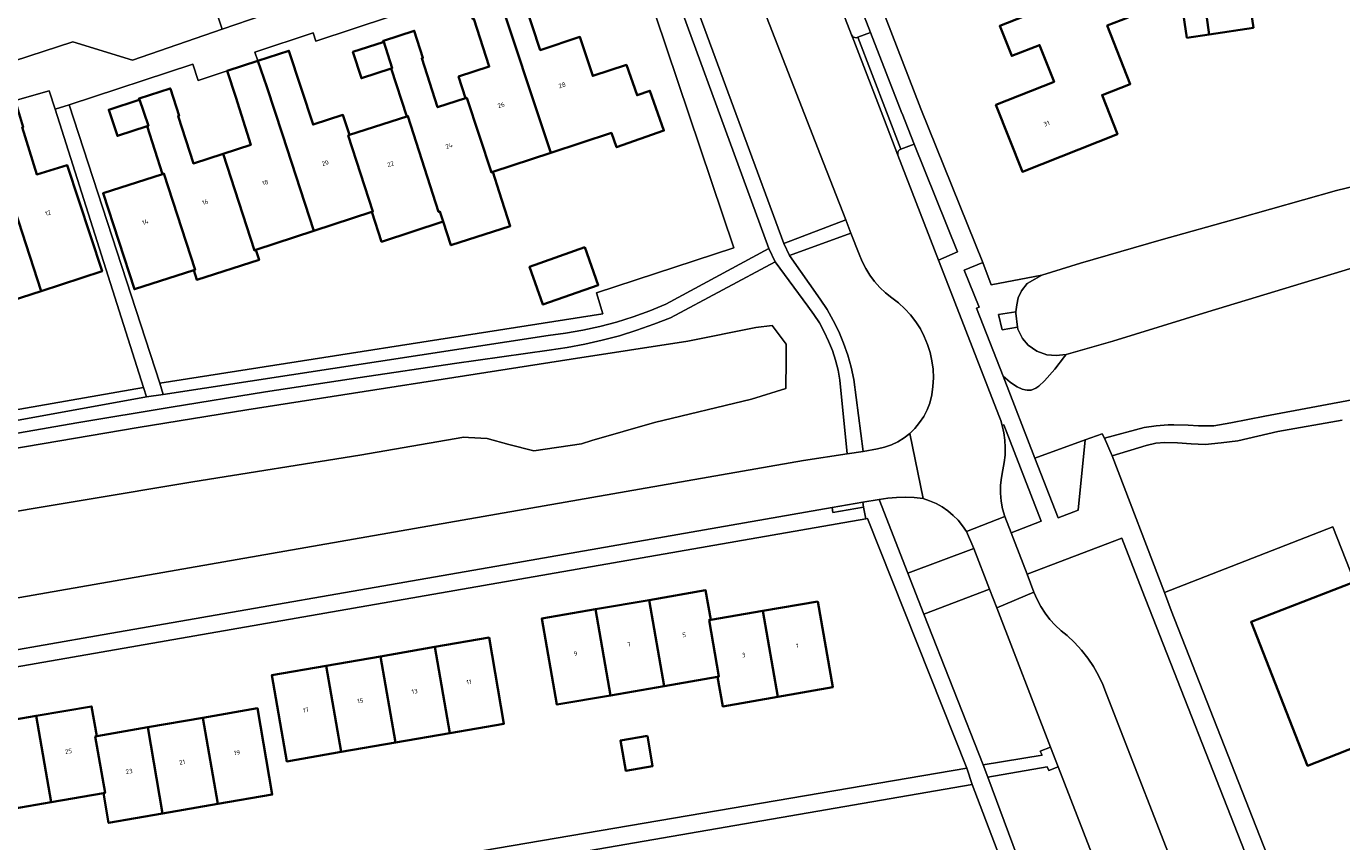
# Model space of a CAD drawing. Header units: metres. Extents: x 229229 to 231729, y 593167 to 595667.
# Tile 156 of 256: x 230996 to 231127, y 593865 to 593946. Entities that reach past the tile are written whole.
import ezdxf
from ezdxf.enums import TextEntityAlignment as Align

# ---------------------------------------------------------------- set-up
doc = ezdxf.new("R2010")
doc.units = ezdxf.units.M
for name, color, linetype, lineweight in [('B-WE-GR-BEPLANTING_CULTUUR_VASTE PLANTENVAK-GV', 90, 'Continuous', 18), ('B-WE-GR-GROENVOORZIENING-GV', 80, 'Continuous', 18), ('B-WE-KW-KUNSTWERK_STUW-G', 170, 'Continuous', 18), ('B-WE-OG-BEBOUWING-GV', 7, 'Continuous', 35), ('B-WE-OG-BEBOUWING-T18', 10, 'Continuous', 18), ('B-WE-OG-TERREIN_ERF-GV', 7, 'Continuous', 18), ('B-WE-OG-WATER-GV', 130, 'Continuous', 18), ('B-WE-VH-VERHARDING_GESLOTEN-GV', 252, 'Continuous', 18), ('B-WE-VH-VERHARDING_HALFVERHARDING-GV', 252, 'Continuous', 18), ('B-WE-VH-VERHARDING_OPEN-GV', 252, 'Continuous', 18)]:
    doc.layers.add(name, color=color, linetype=linetype, lineweight=lineweight)
doc.styles.add('NLCS-ISO-M250-T18', font='NLCS-ISO.ttf', dxfattribs={"height": 0.45})

msp = doc.modelspace()

# ---------------------------------------------------------------- linework, layer by layer
at = {"layer": 'B-WE-GR-BEPLANTING_CULTUUR_VASTE PLANTENVAK-GV'}
for points in [[(231076.644, 593955.268), (231075.388, 593954.784), (231075.255, 593954.716), (231075.15, 593954.611), (231075.083, 593954.478), (231075.06, 593954.331), (231075.084, 593954.184), (231078.455, 593945.434), (231078.536, 593945.309), (231078.652, 593945.216), (231078.792, 593945.163), (231078.94, 593945.155), (231079.084, 593945.194), (231080.353, 593945.683)], [(231084.69, 593934.59), (231083.367, 593934.08), (231083.234, 593934.012), (231083.129, 593933.907), (231083.062, 593933.775), (231083.039, 593933.628), (231083.062, 593933.481), (231087.089, 593923.031), (231088.995, 593923.866)], [(231094.788, 593917.924), (231094.876, 593918.608), (231095.016, 593919.301), (231095.33, 593920.009), (231095.915, 593920.726), (231097.347, 593921.557), (231092.31, 593920.61), (231091.513, 593922.81), (231089.649, 593922.041), (231091.145, 593918.378), (231090.879, 593918.286), (231093.505, 593911.518), (231094.223, 593910.916), (231094.649, 593910.617), (231094.912, 593910.46), (231095.391, 593910.24), (231095.714, 593910.15), (231095.914, 593910.123), (231096.283, 593910.14), (231096.773, 593910.317), (231097.07, 593910.516), (231097.633, 593911.048), (231098.641, 593912.217), (231099.611, 593913.476), (231099.761, 593913.682), (231098.771, 593913.567), (231097.845, 593913.639), (231096.847, 593913.993), (231096.008, 593914.605), (231095.433, 593915.261), (231094.979, 593916.197), (231094.956, 593916.375), (231093.432, 593916.11), (231093.067, 593917.639)], [(231093.594, 593906.679), (231093.432, 593906.607), (231093.587, 593905.886), (231093.685, 593905.154), (231093.723, 593904.418), (231093.702, 593903.68), (231093.622, 593902.947), (231093.484, 593902.222), (231093.338, 593901.453), (231093.263, 593900.674), (231093.26, 593899.891), (231093.328, 593899.111), (231093.467, 593898.34), (231093.676, 593897.586), (231094.306, 593895.95), (231097.305, 593897.112)], [(231096.667, 593903.369), (231098.968, 593897.44), (231100.971, 593898.204), (231101.672, 593905.18)], [(231107.337, 593890.206), (231105.288, 593895.422), (231095.897, 593891.828), (231096.579, 593890.062), (231096.887, 593889.336), (231097.255, 593888.639), (231097.68, 593887.974), (231098.159, 593887.348), (231098.688, 593886.763), (231099.265, 593886.225), (231099.884, 593885.737), (231100.615, 593885.038), (231101.293, 593884.289), (231101.916, 593883.493), (231102.48, 593882.654), (231102.983, 593881.776), (231103.421, 593880.865), (231103.792, 593879.925), (231111.577, 593859.916), (231118.206, 593862.452)]]:
    msp.add_lwpolyline(points, close=True, dxfattribs=at)
at = {"layer": 'B-WE-GR-GROENVOORZIENING-GV'}
for points in [[(231077.877, 593927.06), (231075.38, 593933.491), (231064.728, 593960.858), (231059.129, 593958.94), (231071.715, 593924.696)], [(231057.824, 593958.169), (231055.65, 593957.366), (231066.764, 593924.283), (231053.122, 593919.811), (231053.75, 593917.698), (231009.737, 593910.812), (231010.097, 593909.706), (231048.319, 593915.571), (231050.041, 593915.788), (231051.751, 593916.083), (231053.446, 593916.454), (231055.123, 593916.901), (231056.778, 593917.423), (231058.408, 593918.019), (231060.009, 593918.687), (231070.229, 593924.215)], [(231082.446, 593919.31), (231081.836, 593919.804), (231081.269, 593920.347), (231080.749, 593920.935), (231080.279, 593921.564), (231079.863, 593922.229), (231079.502, 593922.926), (231079.201, 593923.651), (231078.389, 593925.74), (231072.284, 593923.504), (231075.349, 593919.188), (231076.029, 593918.144), (231076.643, 593917.061), (231077.191, 593915.942), (231077.669, 593914.792), (231078.077, 593913.615), (231078.412, 593912.416), (231078.673, 593911.198), (231079.605, 593904.049), (231081.044, 593904.298), (231081.74, 593904.463), (231082.414, 593904.7), (231083.06, 593905.006), (231083.671, 593905.378), (231084.239, 593905.812), (231084.754, 593906.334), (231085.217, 593906.903), (231085.621, 593907.514), (231085.965, 593908.162), (231086.244, 593908.84), (231086.431, 593909.667), (231086.545, 593910.507), (231086.585, 593911.353), (231086.55, 593912.2), (231086.441, 593913.041), (231086.259, 593913.869), (231086.006, 593914.677), (231085.682, 593915.461), (231085.291, 593916.213), (231084.835, 593916.927), (231084.319, 593917.6), (231083.745, 593918.224), (231083.12, 593918.795)], [(230968.206, 593902.133), (231008.438, 593909.457), (231008.136, 593910.407), (230967.83, 593903.343)], [(231079.649, 593898.505), (231079.564, 593898.998), (231076.541, 593898.476), (231076.522, 593898.473), (231076.608, 593897.98)], [(231085.558, 593899.35), (231084.688, 593899.447), (231083.813, 593899.488), (231082.937, 593899.472), (231082.064, 593899.399), (231081.198, 593899.269), (231084.051, 593891.933), (231090.608, 593894.379), (231089.868, 593896.085), (231089.483, 593896.66), (231089.045, 593897.196), (231088.558, 593897.688), (231088.027, 593898.132), (231087.456, 593898.523), (231086.851, 593898.859), (231086.216, 593899.135)], [(231092.875, 593888.488), (231092.16, 593890.348), (231085.635, 593887.861), (231091.527, 593872.878), (231097.383, 593873.87), (231097.204, 593874.267), (231098.216, 593874.664)], [(231098.98, 593872.695), (231098.065, 593872.342), (231097.886, 593872.698), (231092.001, 593871.666), (231098.581, 593853.912), (231105.278, 593856.472)]]:
    msp.add_lwpolyline(points, close=True, dxfattribs=at)
for points in [[(231138.61, 593925.429), (231113.833, 593917.924), (231104.394, 593914.982), (231099.761, 593913.682), (231099.611, 593913.476), (231098.641, 593912.217), (231097.633, 593911.048), (231097.07, 593910.516), (231096.773, 593910.317), (231096.283, 593910.14), (231095.914, 593910.123), (231095.714, 593910.15), (231095.391, 593910.24), (231094.912, 593910.46), (231094.649, 593910.617), (231094.223, 593910.916), (231093.505, 593911.518), (231096.667, 593903.369), (231101.672, 593905.18), (231103.343, 593905.799), (231103.59, 593905.354), (231107.522, 593906.407), (231108.712, 593906.568), (231109.901, 593906.69), (231110.473, 593906.698), (231111.907, 593906.641), (231112.903, 593906.59), (231114.458, 593906.598), (231116.119, 593906.885), (231119.523, 593907.533), (231129.257, 593909.354)], [(230993.71, 593889.164), (231073.669, 593903.139), (231078.016, 593903.785), (231077.303, 593911.118), (231077.116, 593912.114), (231076.865, 593913.097), (231076.553, 593914.061), (231076.179, 593915.004), (231075.747, 593915.92), (231075.257, 593916.808), (231074.711, 593917.662), (231074.112, 593918.48), (231070.88, 593922.895), (231060.463, 593917.331), (231058.805, 593916.671), (231057.123, 593916.075), (231055.419, 593915.544), (231053.696, 593915.081), (231051.956, 593914.684), (231050.202, 593914.355), (231048.437, 593914.094), (231039.034, 593912.776), (231029.64, 593911.396), (231020.256, 593909.955), (231010.881, 593908.453), (231001.515, 593906.89), (230992.161, 593905.265)], [(230988.499, 593903.16), (231007.583, 593906.418), (231018.4, 593908.167), (231050.596, 593913.194), (231062.207, 593914.983), (231068.95, 593916.362), (231070.588, 593916.541), (231071.962, 593914.695), (231071.976, 593913.115), (231071.929, 593910.286), (231068.516, 593909.225), (231058.873, 593906.928), (231052.652, 593905.136), (231051.62, 593904.793), (231046.899, 593904.106), (231044.403, 593904.726), (231042.271, 593905.308), (231040.416, 593905.437), (231039.931, 593905.445), (231029.613, 593903.653), (231013.043, 593901.034), (230991.018, 593897.357)], [(231127.187, 593907.14), (231120.796, 593906.015), (231116.84, 593905.081), (231115.187, 593904.902), (231113.581, 593904.717), (231112.2, 593904.784), (231110.841, 593904.894), (231109.574, 593904.913), (231108.673, 593904.873), (231107.71, 593904.618), (231104.329, 593903.607), (231109.549, 593890.025), (231126.276, 593896.552), (231128.408, 593891.088)]]:
    msp.add_lwpolyline(points, dxfattribs=at)
at = {"layer": 'B-WE-KW-KUNSTWERK_STUW-G'}
msp.add_lwpolyline([(231094.956, 593916.375), (231094.772, 593917.795), (231094.788, 593917.924)], dxfattribs=at)
at = {"layer": 'B-WE-OG-BEBOUWING-GV'}
for points in [[(231113.974, 593945.478), (231118.381, 593946.141), (231117.208, 593953.946), (231112.874, 593953.295)], [(231112.874, 593953.295), (231110.592, 593952.952), (231111.765, 593945.146), (231113.974, 593945.478)], [(231042.96, 593950.69), (231048.59, 593933.71), (231054.61, 593935.7), (231055.113, 593934.268), (231059.826, 593935.924), (231058.433, 593939.886), (231057.158, 593939.437), (231056.097, 593942.457), (231052.747, 593941.353), (231051.47, 593945.23), (231047.53, 593943.93), (231045.96, 593948.67), (231046.97, 593949), (231046.11, 593951.59), (231043.12, 593950.61), (231043.08, 593950.73)], [(231039.97, 593949.71), (231040.84, 593946.99), (231040.95, 593947.03), (231042.47, 593942.28), (231039.42, 593941.3), (231040.11, 593939.14), (231040.24, 593939.18), (231042.68, 593931.77), (231042.81, 593931.81), (231048.59, 593933.71), (231042.96, 593950.69)], [(231105.94, 593947.18), (231104.52, 593950.81), (231093.18, 593946.33), (231094.37, 593943.34), (231097.13, 593944.43), (231098.58, 593940.78), (231092.8, 593938.48), (231095.43, 593931.83), (231104.86, 593935.56), (231103.34, 593939.45), (231106.14, 593940.55), (231103.86, 593946.36)], [(231031.96, 593944.85), (231032.84, 593942.13), (231032.72, 593942.09), (231034.27, 593937.33), (231034.39, 593937.37), (231037.44, 593927.84), (231037.57, 593927.88), (231037.89, 593926.9), (231038.662, 593924.536), (231044.556, 593926.432), (231043.46, 593929.84), (231042.81, 593931.81), (231042.68, 593931.77), (231040.24, 593939.18), (231040.11, 593939.14), (231037.33, 593938.25), (231035.77, 593943.12), (231035.88, 593943.15), (231035.02, 593945.85)], [(231032.72, 593942.09), (231032.84, 593942.13), (231031.96, 593944.85), (231031.91, 593944.83), (231031.94, 593944.72), (231028.92, 593943.74), (231029.78, 593941.13)], [(231019.5, 593942.85), (231020.37, 593940.26), (231021.93, 593935.53), (231025.05, 593925.95), (231030.8, 593927.84), (231030.92, 593927.88), (231028.47, 593935.45), (231028.6, 593935.49), (231027.94, 593937.49), (231024.968, 593936.52), (231022.57, 593943.86)], [(231019.28, 593924.06), (231025.05, 593925.95), (231021.93, 593935.53), (231020.37, 593940.26), (231019.5, 593942.85), (231016.45, 593941.85), (231017.31, 593939.25), (231018.778, 593934.504), (231016.03, 593933.61), (231019.15, 593924.02)], [(231010.794, 593940.068), (231010.78, 593940.11), (231007.71, 593939.1), (231008.61, 593936.4), (231008.49, 593936.36), (231010.03, 593931.61), (231010.15, 593931.65), (231013.25, 593922.1), (231013.12, 593922.06), (231013.44, 593921.08), (231019.6, 593923.08), (231019.28, 593924.06), (231019.15, 593924.02), (231016.03, 593933.61), (231013.09, 593932.66), (231011.56, 593937.36), (231011.66, 593937.39)], [(230997.96, 593919.98), (231004.02, 593921.94), (231000.54, 593932.5), (230997.53, 593931.57), (230996.08, 593936.25), (230996.19, 593936.28), (230995.37, 593938.93), (230992.19, 593937.92), (230993.02, 593935.21), (230994.57, 593930.41)], [(231007.71, 593939.1), (231007.66, 593939.08), (231007.69, 593938.98), (231004.679, 593937.992), (231005.54, 593935.4), (231008.49, 593936.36), (231008.61, 593936.4)], [(230990.94, 593920.98), (230990.99, 593921), (230991.96, 593918.04), (230997.96, 593919.98), (230994.57, 593930.41), (230993.02, 593935.21), (230992.19, 593937.92), (230992.14, 593937.9), (230992.17, 593937.79), (230989.13, 593936.82), (230989.97, 593934.22), (230991.058, 593930.812), (230992.144, 593931.158), (230992.588, 593929.767), (230988.8, 593928.54), (230988.68, 593928.5)], [(231028.6, 593935.49), (231028.47, 593935.45), (231030.92, 593927.88), (231030.8, 593927.84), (231031.77, 593924.87), (231037.89, 593926.9), (231037.57, 593927.88), (231037.44, 593927.84), (231034.39, 593937.37), (231034.27, 593937.33)], [(231013.12, 593922.06), (231013.25, 593922.1), (231010.15, 593931.65), (231010.03, 593931.61), (231004.11, 593929.69), (231007.22, 593920.15)], [(231051.978, 593924.33), (231046.478, 593922.395), (231047.801, 593918.636), (231053.3, 593920.571)], [(231128.408, 593891.088), (231118.14, 593887.09), (231123.76, 593872.81), (231130.74, 593875.53), (231136.19, 593861.56), (231140.85, 593863.37), (231146.98, 593847.65), (231168.27, 593855.95), (231162.13, 593871.74), (231167.37, 593873.78), (231161.93, 593887.75), (231166.91, 593889.69), (231167.69, 593887.69), (231179.37, 593892.28), (231179.22, 593892.64), (231182.87, 593894.05), (231175.2, 593913.59), (231171.58, 593912.17), (231171.42, 593912.56), (231159.963, 593908.081), (231159.908, 593908.221), (231137.556, 593899.482), (231139.195, 593895.288)], [(231059.829, 593880.72), (231065.15, 593881.64), (231065.28, 593881.676), (231064.312, 593887.273), (231064.47, 593887.3), (231063.96, 593890.24), (231058.352, 593889.271)], [(231054.508, 593879.8), (231053.031, 593888.352), (231047.69, 593887.43), (231049.19, 593878.88)], [(231054.508, 593879.8), (231059.829, 593880.72), (231058.352, 593889.271), (231053.031, 593888.352)], [(231075.12, 593889.14), (231069.649, 593888.195), (231071.125, 593879.65), (231076.59, 593880.6)], [(231071.125, 593879.65), (231069.649, 593888.195), (231064.47, 593887.3), (231064.312, 593887.273), (231065.28, 593881.676), (231065.15, 593881.64), (231065.66, 593878.7)], [(231038.549, 593876.039), (231037.068, 593884.608), (231031.675, 593883.675), (231033.157, 593875.107)], [(231038.549, 593876.039), (231043.93, 593876.97), (231042.46, 593885.54), (231037.068, 593884.608)], [(231026.282, 593882.742), (231027.764, 593874.175), (231033.157, 593875.107), (231031.675, 593883.675)], [(231027.764, 593874.175), (231026.282, 593882.742), (231020.89, 593881.81), (231022.36, 593873.24)], [(231003.48, 593875.75), (231002.97, 593878.7), (230997.48, 593877.75), (230998.965, 593869.182), (231004.15, 593870.08), (231004.304, 593870.114), (231003.332, 593875.724)], [(231015.507, 593869.001), (231020.92, 593869.94), (231019.44, 593878.51), (231014.02, 593877.573)], [(230992.11, 593876.82), (230993.596, 593868.251), (230998.965, 593869.182), (230997.48, 593877.75)], [(231008.547, 593876.626), (231003.48, 593875.75), (231003.332, 593875.724), (231004.304, 593870.114), (231004.15, 593870.08), (231004.66, 593867.12), (231010.03, 593868.051)], [(231008.547, 593876.626), (231010.03, 593868.051), (231015.507, 593869.001), (231014.02, 593877.573)], [(231058.182, 593875.762), (231055.505, 593875.3), (231056.021, 593872.308), (231058.698, 593872.77)]]:
    msp.add_lwpolyline(points, close=True, dxfattribs=at)
at = {"layer": 'B-WE-OG-TERREIN_ERF-GV'}
for points in [[(231057.313, 594010.654), (231085.352, 593938.097), (231091.513, 593922.81), (231092.31, 593920.61), (231097.347, 593921.557), (231101.211, 593922.762), (231109.195, 593925.067), (231116.782, 593927.175), (231126.628, 593929.975), (231136.886, 593932.47), (231148.371, 593935.202), (231157.745, 593937.159), (231168.678, 593939.26), (231182.457, 593941.183), (231198.538, 593942.709), (231214.218, 593944.136), (231223.839, 593944.994), (231219.659, 593975.155)], [(231045.96, 593948.67), (231047.53, 593943.93), (231051.47, 593945.23), (231052.747, 593941.353), (231056.097, 593942.457), (231057.158, 593939.437), (231058.433, 593939.886), (231059.826, 593935.924), (231055.113, 593934.268), (231054.61, 593935.7), (231048.59, 593933.71), (231042.81, 593931.81), (231043.46, 593929.84), (231044.556, 593926.432), (231038.662, 593924.536), (231037.89, 593926.9), (231031.77, 593924.87), (231030.8, 593927.84), (231025.05, 593925.95), (231019.28, 593924.06), (231019.6, 593923.08), (231013.44, 593921.08), (231013.12, 593922.06), (231007.22, 593920.15), (231004.11, 593929.69), (231010.03, 593931.61), (231008.49, 593936.36), (231005.54, 593935.4), (231004.679, 593937.992), (231007.69, 593938.98), (231007.66, 593939.08), (231007.71, 593939.1), (231010.78, 593940.11), (231010.794, 593940.068), (231011.66, 593937.39), (231011.56, 593937.36), (231013.09, 593932.66), (231016.03, 593933.61), (231018.778, 593934.504), (231017.31, 593939.25), (231016.45, 593941.85), (231013.543, 593940.917), (231013.012, 593942.532), (231000.741, 593938.482), (231009.737, 593910.812), (231053.75, 593917.698), (231053.122, 593919.811), (231066.764, 593924.283), (231055.65, 593957.366)], [(231039.97, 593949.71), (231025.256, 593944.825), (231024.985, 593945.646), (231019.172, 593943.727), (231019.5, 593942.85), (231022.57, 593943.86), (231024.968, 593936.52), (231027.94, 593937.49), (231028.6, 593935.49), (231034.27, 593937.33), (231032.72, 593942.09), (231029.78, 593941.13), (231028.92, 593943.74), (231031.94, 593944.72), (231031.91, 593944.83), (231031.96, 593944.85), (231035.02, 593945.85), (231035.88, 593943.15), (231035.77, 593943.12), (231037.33, 593938.25), (231040.11, 593939.14), (231039.42, 593941.3), (231042.47, 593942.28), (231040.95, 593947.03)], [(230967.83, 593903.343), (231008.136, 593910.407), (230999.349, 593938.04), (230998.761, 593939.889), (230995.37, 593938.93)], [(230996.08, 593936.25), (230997.53, 593931.57), (231000.54, 593932.5), (231004.02, 593921.94), (230997.96, 593919.98), (230991.96, 593918.04)], [(231130.74, 593875.53), (231123.76, 593872.81), (231118.14, 593887.09), (231128.408, 593891.088), (231126.276, 593896.552), (231109.549, 593890.025), (231110.212, 593888.221), (231120.079, 593863.075), (231122.707, 593856.1), (231130.882, 593835.318)], [(231100.633, 593844.132), (231090.434, 593870.943), (231021.641, 593859.061)]]:
    msp.add_lwpolyline(points, dxfattribs=at)
for points in [[(231117.208, 593953.946), (231118.381, 593946.141), (231113.974, 593945.478), (231111.765, 593945.146), (231110.592, 593952.952), (231112.874, 593953.295)], [(231104.52, 593950.81), (231105.94, 593947.18), (231103.86, 593946.36), (231106.14, 593940.55), (231103.34, 593939.45), (231104.86, 593935.56), (231095.43, 593931.83), (231092.8, 593938.48), (231098.58, 593940.78), (231097.13, 593944.43), (231094.37, 593943.34), (231093.18, 593946.33)], [(231051.978, 593924.33), (231053.3, 593920.571), (231047.801, 593918.636), (231046.478, 593922.395)], [(231080.039, 593897.39), (231079.865, 593897.357), (230994.628, 593882.478), (230991.401, 593881.892), (230988.187, 593881.243), (230984.986, 593880.529), (230981.8, 593879.752), (230978.63, 593878.911), (230974.785, 593877.925), (230975.828, 593871.876), (230978.971, 593853.636), (230993.783, 593856.175), (230996.105, 593856.573), (231017.11, 593860.151), (231016.619, 593863.084), (231022.377, 593864.117), (231022.909, 593861.139), (231089.918, 593872.552)], [(231047.69, 593887.43), (231053.031, 593888.352), (231058.352, 593889.271), (231063.96, 593890.24), (231064.47, 593887.3), (231069.649, 593888.195), (231075.12, 593889.14), (231076.59, 593880.6), (231071.125, 593879.65), (231065.66, 593878.7), (231065.15, 593881.64), (231059.829, 593880.72), (231054.508, 593879.8), (231049.19, 593878.88)], [(231043.93, 593876.97), (231038.549, 593876.039), (231033.157, 593875.107), (231027.764, 593874.175), (231022.36, 593873.24), (231020.89, 593881.81), (231026.282, 593882.742), (231031.675, 593883.675), (231037.068, 593884.608), (231042.46, 593885.54)], [(231020.92, 593869.94), (231015.507, 593869.001), (231010.03, 593868.051), (231004.66, 593867.12), (231004.15, 593870.08), (230998.965, 593869.182), (230993.596, 593868.251), (230988.226, 593867.32), (230982.86, 593866.39), (230981.37, 593874.96), (230986.74, 593875.89), (230992.11, 593876.82), (230997.48, 593877.75), (231002.97, 593878.7), (231003.48, 593875.75), (231008.547, 593876.626), (231014.02, 593877.573), (231019.44, 593878.51)], [(231058.182, 593875.762), (231058.698, 593872.77), (231056.021, 593872.308), (231055.505, 593875.3)]]:
    msp.add_lwpolyline(points, close=True, dxfattribs=at)
at = {"layer": 'B-WE-OG-WATER-GV'}
for points in [[(231136.886, 593932.47), (231126.628, 593929.975), (231116.782, 593927.175), (231109.195, 593925.067), (231101.211, 593922.762), (231097.347, 593921.557), (231095.915, 593920.726), (231095.33, 593920.009), (231095.016, 593919.301), (231094.876, 593918.608), (231094.788, 593917.924), (231094.772, 593917.795), (231094.956, 593916.375), (231094.979, 593916.197), (231095.433, 593915.261), (231096.008, 593914.605), (231096.847, 593913.993), (231097.845, 593913.639), (231098.771, 593913.567), (231099.761, 593913.682), (231104.394, 593914.982), (231113.833, 593917.924), (231138.61, 593925.429)], [(230991.018, 593897.357), (231013.043, 593901.034), (231029.613, 593903.653), (231039.931, 593905.445), (231040.416, 593905.437), (231042.271, 593905.308), (231044.403, 593904.726), (231046.899, 593904.106), (231051.62, 593904.793), (231052.652, 593905.136), (231058.873, 593906.928), (231068.516, 593909.225), (231071.929, 593910.286), (231071.976, 593913.115), (231071.962, 593914.695), (231070.588, 593916.541), (231068.95, 593916.362), (231062.207, 593914.983), (231050.596, 593913.194), (231018.4, 593908.167), (231007.583, 593906.418), (230988.499, 593903.16)]]:
    msp.add_lwpolyline(points, dxfattribs=at)
msp.add_lwpolyline([(231093.067, 593917.639), (231093.432, 593916.11), (231094.956, 593916.375), (231094.772, 593917.795), (231094.788, 593917.924)], close=True, dxfattribs=at)
at = {"layer": 'B-WE-VH-VERHARDING_GESLOTEN-GV'}
for points in [[(231064.728, 593960.858), (231075.38, 593933.491), (231077.877, 593927.06), (231078.389, 593925.74), (231079.201, 593923.651), (231079.502, 593922.926), (231079.863, 593922.229), (231080.279, 593921.564), (231080.749, 593920.935), (231081.269, 593920.347), (231081.836, 593919.804), (231082.446, 593919.31), (231083.12, 593918.795), (231083.745, 593918.224), (231084.319, 593917.6), (231084.835, 593916.927), (231085.291, 593916.213), (231085.682, 593915.461), (231086.006, 593914.677), (231086.259, 593913.869), (231086.441, 593913.041), (231086.55, 593912.2), (231086.585, 593911.353), (231086.545, 593910.507), (231086.431, 593909.667), (231086.244, 593908.84), (231085.965, 593908.162), (231085.621, 593907.514), (231085.217, 593906.903), (231084.754, 593906.334), (231084.239, 593905.812), (231085.558, 593899.35), (231086.216, 593899.135), (231086.851, 593898.859), (231087.456, 593898.523), (231088.027, 593898.132), (231088.558, 593897.688), (231089.045, 593897.196), (231089.483, 593896.66), (231089.868, 593896.085), (231093.676, 593897.586), (231093.467, 593898.34), (231093.328, 593899.111), (231093.26, 593899.891), (231093.263, 593900.674), (231093.338, 593901.453), (231093.484, 593902.222), (231093.622, 593902.947), (231093.702, 593903.68), (231093.723, 593904.418), (231093.685, 593905.154), (231093.587, 593905.886), (231093.432, 593906.607), (231093.281, 593907.116), (231093.101, 593907.617), (231087.611, 593921.677), (231087.089, 593923.031), (231083.062, 593933.481), (231081.725, 593936.951), (231078.673, 593944.869), (231078.455, 593945.434), (231075.084, 593954.184)], [(231057.824, 593958.169), (231070.229, 593924.215), (231070.88, 593922.895), (231074.112, 593918.48), (231074.711, 593917.662), (231075.257, 593916.808), (231075.747, 593915.92), (231076.179, 593915.004), (231076.553, 593914.061), (231076.865, 593913.097), (231077.116, 593912.114), (231077.303, 593911.118), (231078.016, 593903.785), (231079.605, 593904.049), (231078.673, 593911.198), (231078.412, 593912.416), (231078.077, 593913.615), (231077.669, 593914.792), (231077.191, 593915.942), (231076.643, 593917.061), (231076.029, 593918.144), (231075.349, 593919.188), (231072.284, 593923.504), (231071.715, 593924.696), (231059.129, 593958.94)], [(230992.161, 593905.265), (231001.515, 593906.89), (231010.881, 593908.453), (231020.256, 593909.955), (231029.64, 593911.396), (231039.034, 593912.776), (231048.437, 593914.094), (231050.202, 593914.355), (231051.956, 593914.684), (231053.696, 593915.081), (231055.419, 593915.544), (231057.123, 593916.075), (231058.805, 593916.671), (231060.463, 593917.331), (231070.88, 593922.895), (231070.229, 593924.215), (231060.009, 593918.687), (231058.408, 593918.019), (231056.778, 593917.423), (231055.123, 593916.901), (231053.446, 593916.454), (231051.751, 593916.083), (231050.041, 593915.788), (231048.319, 593915.571), (231010.097, 593909.706), (231008.438, 593909.457), (230968.206, 593902.133)], [(230994.375, 593884.139), (231003.448, 593885.723), (231044.532, 593892.859), (231076.522, 593898.473), (231076.541, 593898.476), (231079.564, 593898.998), (231081.198, 593899.269), (231082.064, 593899.399), (231082.937, 593899.472), (231083.813, 593899.488), (231084.688, 593899.447), (231085.558, 593899.35), (231084.239, 593905.812), (231083.671, 593905.378), (231083.06, 593905.006), (231082.414, 593904.7), (231081.74, 593904.463), (231081.044, 593904.298), (231079.605, 593904.049), (231078.016, 593903.785), (231073.669, 593903.139), (230993.71, 593889.164)], [(231098.581, 593853.912), (231092.001, 593871.666), (231091.527, 593872.878), (231085.635, 593887.861), (231084.051, 593891.933), (231081.198, 593899.269), (231079.564, 593898.998), (231079.649, 593898.505), (231079.865, 593897.357), (231080.039, 593897.39), (231089.918, 593872.552), (231090.434, 593870.943), (231100.633, 593844.132)]]:
    msp.add_lwpolyline(points, dxfattribs=at)
msp.add_lwpolyline([(231103.792, 593879.925), (231103.421, 593880.865), (231102.983, 593881.776), (231102.48, 593882.654), (231101.916, 593883.493), (231101.293, 593884.289), (231100.615, 593885.038), (231099.884, 593885.737), (231099.265, 593886.225), (231098.688, 593886.763), (231098.159, 593887.348), (231097.68, 593887.974), (231097.255, 593888.639), (231096.887, 593889.336), (231096.579, 593890.062), (231092.875, 593888.488), (231098.216, 593874.664), (231098.98, 593872.695), (231105.278, 593856.472), (231105.935, 593854.78), (231114.365, 593832.918), (231121.073, 593835.45), (231114.345, 593852.797), (231111.577, 593859.916)], close=True, dxfattribs=at)
at = {"layer": 'B-WE-VH-VERHARDING_HALFVERHARDING-GV'}
msp.add_lwpolyline([(231129.257, 593909.354), (231119.523, 593907.533), (231116.119, 593906.885), (231114.458, 593906.598), (231112.903, 593906.59), (231111.907, 593906.641), (231110.473, 593906.698), (231109.901, 593906.69), (231108.712, 593906.568), (231107.522, 593906.407), (231103.59, 593905.354), (231104.329, 593903.607), (231107.71, 593904.618), (231108.673, 593904.873), (231109.574, 593904.913), (231110.841, 593904.894), (231112.2, 593904.784), (231113.581, 593904.717), (231115.187, 593904.902), (231116.84, 593905.081), (231120.796, 593906.015), (231127.187, 593907.14)], dxfattribs=at)
at = {"layer": 'B-WE-VH-VERHARDING_OPEN-GV'}
for points in [[(231130.882, 593835.318), (231122.707, 593856.1), (231120.079, 593863.075), (231110.212, 593888.221), (231109.549, 593890.025), (231104.329, 593903.607), (231103.59, 593905.354), (231103.343, 593905.799), (231101.672, 593905.18), (231100.971, 593898.204), (231098.968, 593897.44), (231096.667, 593903.369), (231093.505, 593911.518), (231090.879, 593918.286), (231091.145, 593918.378), (231089.649, 593922.041), (231091.513, 593922.81), (231085.352, 593938.097), (231057.313, 594010.654)], [(231076.644, 593955.268), (231080.353, 593945.683), (231083.465, 593937.642), (231083.478, 593937.609), (231084.69, 593934.59), (231088.995, 593923.866), (231087.089, 593923.031), (231087.611, 593921.677), (231093.101, 593907.617), (231093.281, 593907.116), (231093.432, 593906.607), (231093.594, 593906.679), (231097.305, 593897.112), (231094.306, 593895.95), (231095.897, 593891.828), (231105.288, 593895.422), (231107.337, 593890.206), (231118.206, 593862.452), (231111.577, 593859.916), (231114.345, 593852.797), (231120.817, 593855.357), (231129.101, 593834.702)], [(230995.37, 593938.93), (230998.761, 593939.889), (230999.349, 593938.04), (231000.741, 593938.482), (231013.012, 593942.532), (231013.543, 593940.917), (231016.45, 593941.85), (231019.5, 593942.85), (231019.172, 593943.727), (231024.985, 593945.646), (231025.256, 593944.825), (231039.97, 593949.71)], [(231020.029, 593947.402), (231015.93, 593945.99), (231007.028, 593942.922), (231001.093, 593944.74), (230963.273, 593932.436)], [(230994.628, 593882.478), (231079.865, 593897.357), (231079.649, 593898.505), (231076.608, 593897.98), (231076.522, 593898.473), (231044.532, 593892.859), (231003.448, 593885.723), (230994.375, 593884.139)]]:
    msp.add_lwpolyline(points, dxfattribs=at)
for points in [[(231005.181, 593959.327), (231000.55, 593958.123), (231001.407, 593955.267), (231005.509, 593956.444), (231006.239, 593954.403), (231007.922, 593954.784), (231008.71, 593952.399), (231013.332, 593953.914), (231015.93, 593945.99), (231020.029, 593947.402), (231017.315, 593955.377), (231012.766, 593954.069), (231011.904, 593956.5), (231010.143, 593955.94), (231009.424, 593957.976), (231006.072, 593957.003), (231005.728, 593957.897), (231005.438, 593958.655)], [(231013.332, 593953.914), (231008.71, 593952.399), (231007.922, 593954.784), (231006.239, 593954.403), (231005.509, 593956.444), (231001.407, 593955.267), (231000.55, 593958.123), (230998.886, 593957.588), (230993.591, 593955.885), (230994.509, 593952.875), (230994.304, 593952.812), (230995.891, 593948.058), (230990.927, 593946.366), (230963.031, 593937.645), (230962.94, 593937.625), (230962.848, 593937.606), (230962.757, 593937.59), (230962.664, 593937.574), (230962.572, 593937.561), (230963.273, 593932.436), (231001.093, 593944.74), (231007.028, 593942.922), (231015.93, 593945.99)], [(231079.084, 593945.194), (231078.94, 593945.155), (231078.792, 593945.163), (231078.652, 593945.216), (231078.536, 593945.309), (231078.455, 593945.434), (231078.673, 593944.869), (231081.725, 593936.951), (231083.062, 593933.481), (231083.039, 593933.628), (231083.062, 593933.775), (231083.129, 593933.907), (231083.234, 593934.012), (231083.367, 593934.08)], [(231083.478, 593937.609), (231083.465, 593937.642), (231080.353, 593945.683), (231079.084, 593945.194), (231083.367, 593934.08), (231084.69, 593934.59)], [(231000.741, 593938.482), (230999.349, 593938.04), (231008.136, 593910.407), (231008.438, 593909.457), (231010.097, 593909.706), (231009.737, 593910.812)], [(231078.389, 593925.74), (231077.877, 593927.06), (231071.715, 593924.696), (231072.284, 593923.504)], [(231095.897, 593891.828), (231094.306, 593895.95), (231093.676, 593897.586), (231089.868, 593896.085), (231090.608, 593894.379), (231092.16, 593890.348), (231092.875, 593888.488), (231096.579, 593890.062)], [(231084.051, 593891.933), (231085.635, 593887.861), (231092.16, 593890.348), (231090.608, 593894.379)], [(231098.98, 593872.695), (231098.216, 593874.664), (231097.204, 593874.267), (231097.383, 593873.87), (231091.527, 593872.878), (231092.001, 593871.666), (231097.886, 593872.698), (231098.065, 593872.342)], [(231090.434, 593870.943), (231089.918, 593872.552), (231022.909, 593861.139), (231022.914, 593861.115), (231017.115, 593860.124), (231017.11, 593860.151), (230996.105, 593856.573), (230993.783, 593856.175), (230978.971, 593853.636), (230975.828, 593871.876), (230973.901, 593871.227), (230981.234, 593829.383), (230982.987, 593828.569), (230987.903, 593838.443), (230990.086, 593842.916), (230994.513, 593851.987), (230996.837, 593854.869), (231020.034, 593858.752), (231021.641, 593859.061)]]:
    msp.add_lwpolyline(points, close=True, dxfattribs=at)

# ---------------------------------------------------------------- texts
at = {"layer": 'B-WE-OG-BEBOUWING-T18', "style": 'NLCS-ISO-M250-T18'}
for s, rotation, p in [('28', 18.3, (231049.704, 593940.435)), ('26', 17.8, (231043.65, 593938.458)), ('31', 21.5, (231097.835, 593936.626)), ('24', 17.7, (231038.478, 593934.418)), ('20', 18, (231026.176, 593932.707)), ('22', 17.9, (231032.67, 593932.605)), ('18', 18, (231020.218, 593930.766)), ('16', 17.9, (231014.251, 593928.831)), ('12', 17.9, (230998.639, 593927.726)), ('14', 17.9, (231008.304, 593926.845)), ('5', 9.8, (231061.837, 593885.814)), ('7', 9.8, (231056.372, 593884.87)), ('1', 9.8, (231073.065, 593884.726)), ('9', 9.9, (231051.041, 593883.949)), ('3', 9.8, (231067.741, 593883.806)), ('13', 9.8, (231035.053, 593880.199)), ('11', 9.8, (231040.446, 593881.132)), ('15', 9.8, (231029.66, 593879.267)), ('17', 9.8, (231024.267, 593878.334)), ('25', 9.8, (231000.682, 593874.245)), ('19', 9.8, (231017.411, 593874.1)), ('21', 9.8, (231011.965, 593873.158)), ('23', 9.8, (231006.695, 593872.246))]:
    msp.add_text(s, height=0.45, rotation=rotation, dxfattribs=at).set_placement(p, align=Align.MIDDLE)

doc.saveas('drawing.dxf')
